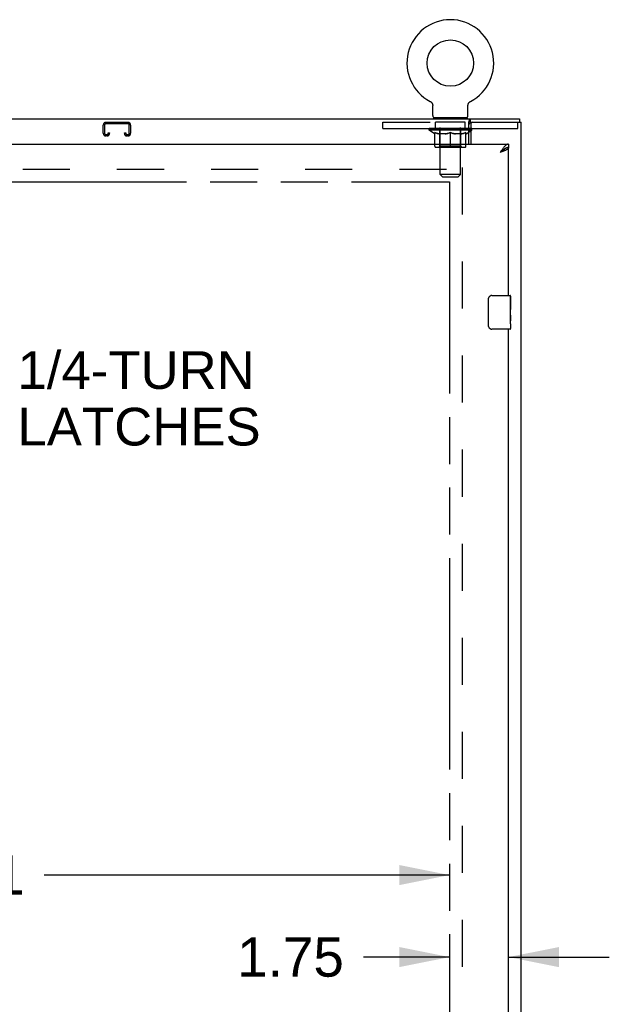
# Model space of a CAD drawing. Header units: inches. Extents: x 0 to 254, y 0 to 164.
# Tile 13 of 21: x 103 to 121, y 99 to 128. Entities that reach past the tile are written whole.
import ezdxf

# ---------------------------------------------------------------- set-up
doc = ezdxf.new("R2010")
doc.units = ezdxf.units.IN
doc.header["$LTSCALE"] = 13.971264
doc.header["$MEASUREMENT"] = 0
doc.linetypes.add('HIDDEN', pattern=[0.2, 0.1, -0.1])
doc.linetypes.add('PHANTOM', pattern=[0.8, 0.45, -0.05, 0.1, -0.05, 0.1, -0.05])
doc.layers.get('0').update_dxf_attribs({"linetype": 'CONTINUOUS'})
for name, color, linetype in [('02___PRT_ALL_AXES', 7, 'CONTINUOUS'), ('AVAILABLE_DOOR_SPACE', 7, 'CONTINUOUS'), ('DEFAULT_2', 8, 'HIDDEN'), ('DIMENSIONS', 7, 'CONTINUOUS')]:
    doc.layers.add(name, color=color, linetype=linetype)
doc.styles.get("Standard").update_dxf_attribs({"font": 'arial.ttf'})
doc.dimstyles.new('DIMSTYLE_2', dxfattribs={"dimtxt": 1.165517, "dimasz": 1.494253, "dimexe": 0.09, "dimexo": 0.07, "dimgap": 0.039, "dimtad": 0, "dimtih": 1, "dimtoh": 1, "dimzin": 4, "dimdsep": 46, "dimtxsty": 'Standard', "dimblk": '_FILLED', "dimblk1": '_FILLED', "dimblk2": '_FILLED', "dimcen": 0.09, "dimazin": 1, "dimtfac": 1, "dimtdec": 3, "dimtofl": 0, "dimtmove": 0, "dimatfit": 3, "dimldrblk": '_FILLED', "dimfxl": 1, "dimtolj": 1, "dimtzin": 4, "dimarcsym": 0})

# ---------------------------------------------------------------- blocks, each defined once
blk = doc.blocks.new('_FILLED')
at = {"color": 0, "linetype": 'ByBlock'}
blk.add_solid([(0, 0), (-1, 0.2), (-1, -0.2)], dxfattribs=at)
blk = doc.blocks.new('*D6')
at = {"layer": 'DIMENSIONS', "color": 2, "linetype": 'Continuous'}
for p, q in [((115.992, 100.238), (113.436, 100.238)), ((117.742, 100.238), (120.731, 100.238))]:
    blk.add_line(p, q, dxfattribs=at)
at = {"layer": 'DIMENSIONS', "color": 2, "linetype": 'Continuous', "xscale": 1.4942528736, "yscale": 1.4942528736, "zscale": 1.4942528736}
blk.add_blockref('_FILLED', (115.992, 100.238), dxfattribs=at)
at = {"layer": 'DIMENSIONS', "color": 2, "linetype": 'Continuous', "xscale": 1.4942528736, "yscale": 1.4942528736, "zscale": 1.4942528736, "rotation": 180}
blk.add_blockref('_FILLED', (117.742, 100.238), dxfattribs=at)
at = {"layer": 'DIMENSIONS', "color": 2, "linetype": 'Continuous', "insert": (112.853, 100.821), "char_height": 1.1655, "width": 3.16726, "attachment_point": 3, "line_spacing_factor": 0.9}
blk.add_mtext('1.75', dxfattribs=at)
blk = doc.blocks.new('*D7')
at = {"layer": 'DIMENSIONS', "color": 2, "linetype": 'Continuous'}
for p, q in [((86.68, 102.675), (98.717, 102.675)), ((115.992, 102.675), (103.955, 102.675))]:
    blk.add_line(p, q, dxfattribs=at)
at = {"layer": 'DIMENSIONS', "color": 2, "linetype": 'Continuous', "xscale": 1.4942528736, "yscale": 1.4942528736, "zscale": 1.4942528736, "rotation": 180}
blk.add_blockref('_FILLED', (86.68, 102.675), dxfattribs=at)
at = {"layer": 'DIMENSIONS', "color": 2, "linetype": 'Continuous', "xscale": 1.4942528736, "yscale": 1.4942528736, "zscale": 1.4942528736}
blk.add_blockref('_FILLED', (115.992, 102.675), dxfattribs=at)
at = {"layer": 'DIMENSIONS', "color": 2, "linetype": 'Continuous', "insert": (101.336, 103.257), "char_height": 1.1655, "width": 4.07281, "attachment_point": 2, "line_spacing_factor": 0.9}
blk.add_mtext('29.31', dxfattribs=at)

msp = doc.modelspace()

# ---------------------------------------------------------------- linework, layer by layer
at = {"color": 7, "linetype": 'Continuous'}
for p, q in [((115.413, 125.666), (115.413, 125.666)), ((115.413, 125.666), (115.418, 125.664)), ((115.415, 125.666), (115.416, 125.665)), ((115.418, 125.664), (115.422, 125.661)), ((115.422, 125.661), (115.427, 125.658)), ((115.427, 125.658), (115.431, 125.655)), ((115.431, 125.655), (115.435, 125.652)), ((115.435, 125.652), (115.439, 125.649)), ((115.439, 125.649), (115.443, 125.645)), ((115.443, 125.645), (115.447, 125.642)), ((115.447, 125.642), (115.451, 125.638)), ((115.451, 125.638), (115.454, 125.634)), ((115.454, 125.634), (115.458, 125.63)), ((115.458, 125.63), (115.461, 125.626)), ((115.461, 125.626), (115.464, 125.622)), ((115.464, 125.622), (115.467, 125.617)), ((115.467, 125.617), (115.47, 125.613)), ((115.47, 125.613), (115.472, 125.608)), ((115.472, 125.609), (115.475, 125.604)), ((115.475, 125.604), (115.477, 125.599)), ((115.477, 125.599), (115.479, 125.594)), ((115.479, 125.594), (115.481, 125.589)), ((115.481, 125.59), (115.483, 125.585)), ((115.483, 125.585), (115.484, 125.58)), ((115.484, 125.58), (115.486, 125.574)), ((115.486, 125.575), (115.487, 125.569)), ((115.487, 125.569), (115.488, 125.564)), ((115.488, 125.564), (115.489, 125.559)), ((115.489, 125.554), (115.49, 125.549)), ((115.49, 125.246), (115.49, 125.539)), ((116.536, 125.544), (116.536, 125.549)), ((116.536, 125.539), (116.536, 125.544)), ((116.536, 125.246), (116.536, 125.539)), ((116.537, 125.554), (116.538, 125.559)), ((116.538, 125.564), (116.539, 125.569)), ((116.538, 125.559), (116.538, 125.564)), ((116.539, 125.569), (116.541, 125.575)), ((116.541, 125.574), (116.542, 125.58)), ((116.542, 125.58), (116.544, 125.585)), ((116.543, 125.585), (116.545, 125.59)), ((116.545, 125.589), (116.547, 125.594)), ((116.547, 125.594), (116.549, 125.599)), ((116.549, 125.599), (116.552, 125.604)), ((116.552, 125.604), (116.554, 125.609)), ((116.554, 125.608), (116.557, 125.613)), ((116.557, 125.613), (116.559, 125.617)), ((116.559, 125.617), (116.562, 125.622)), ((116.562, 125.622), (116.565, 125.626)), ((116.565, 125.626), (116.569, 125.63)), ((116.569, 125.63), (116.572, 125.634)), ((116.572, 125.634), (116.576, 125.638)), ((116.576, 125.638), (116.579, 125.642)), ((116.579, 125.642), (116.583, 125.645)), ((116.583, 125.645), (116.587, 125.649)), ((116.587, 125.649), (116.591, 125.652)), ((116.591, 125.652), (116.595, 125.655)), ((116.595, 125.655), (116.599, 125.658)), ((116.599, 125.658), (116.604, 125.661)), ((116.604, 125.661), (116.608, 125.664)), ((116.604, 125.661), (116.605, 125.662)), ((116.608, 125.664), (116.613, 125.666)), ((116.61, 125.665), (116.612, 125.666)), ((46.169, 125.147), (118.065, 125.147)), ((115.513, 125.177), (115.513, 125.147)), ((116.513, 125.177), (115.513, 125.177)), ((116.513, 125.177), (116.513, 125.147)), ((116.565, 124.397), (116.565, 125.051)), ((116.61, 125.043), (116.61, 125.147)), ((118.065, 125.147), (118.065, 125.043)), ((116.565, 124.856), (116.618, 124.856)), ((116.565, 124.811), (116.618, 124.811)), ((116.565, 124.753), (116.618, 124.791)), ((116.608, 124.851), (116.608, 124.856)), ((117.742, 124.397), (117.742, 124.293)), ((117.639, 124.264), (117.629, 124.258)), ((117.147, 118.997), (117.147, 119.797)), ((117.247, 119.897), (117.787, 119.897)), ((117.802, 119.882), (117.802, 119.743)), ((117.802, 119.513), (117.802, 119.482)), ((117.802, 119.316), (117.802, 119.282)), ((117.787, 118.897), (117.247, 118.897)), ((117.802, 119.058), (117.802, 118.912))]:
    msp.add_line(p, q, dxfattribs=at)
at = {"color": 3, "linetype": 'Continuous'}
for p, q in [((116.61, 125.043), (118.117, 125.043)), ((116.618, 124.981), (116.618, 124.397)), ((118.117, 53.251), (118.117, 125.043)), ((83.055, 124.397), (117.742, 124.397)), ((117.528, 124.163), (117.496, 124.151)), ((117.742, 119.897), (117.742, 124.293)), ((117.742, 89.647), (117.742, 118.897))]:
    msp.add_line(p, q, dxfattribs=at)
at = {"color": 7, "linetype": 'Continuous'}
for points in [[(115.489, 125.559), (115.489, 125.554), (115.49, 125.549), (115.49, 125.544), (115.49, 125.539)], [(116.536, 125.544), (116.536, 125.549), (116.537, 125.554)], [(116.565, 125.051), (116.566, 125.053), (116.567, 125.056), (116.569, 125.06), (116.57, 125.064), (116.572, 125.069), (116.573, 125.074), (116.575, 125.079), (116.576, 125.085), (116.578, 125.096)], [(116.578, 125.096), (116.58, 125.101), (116.581, 125.107), (116.582, 125.112), (116.584, 125.117), (116.585, 125.122), (116.587, 125.127), (116.589, 125.131), (116.591, 125.134), (116.593, 125.137), (116.595, 125.14), (116.598, 125.143), (116.6, 125.145), (116.603, 125.146), (116.605, 125.147), (116.608, 125.147), (116.61, 125.147)], [(117.629, 124.258), (117.619, 124.252), (117.609, 124.245), (117.598, 124.238), (117.588, 124.23), (117.578, 124.222), (117.567, 124.214), (117.557, 124.206), (117.547, 124.197), (117.537, 124.188), (117.526, 124.179), (117.516, 124.17), (117.506, 124.16), (117.496, 124.151)], [(117.626, 124.256), (117.623, 124.251), (117.617, 124.244), (117.611, 124.236), (117.604, 124.229), (117.596, 124.222), (117.588, 124.215), (117.579, 124.208), (117.57, 124.201), (117.56, 124.194), (117.55, 124.187), (117.54, 124.179), (117.529, 124.172), (117.518, 124.165), (117.507, 124.158), (117.496, 124.151)], [(117.742, 124.293), (117.732, 124.293), (117.722, 124.292), (117.711, 124.291), (117.701, 124.289), (117.691, 124.286), (117.68, 124.283), (117.67, 124.279), (117.66, 124.274), (117.65, 124.269), (117.639, 124.264)], [(117.147, 119.797), (117.147, 119.804), (117.148, 119.81), (117.149, 119.816), (117.15, 119.822), (117.152, 119.828), (117.154, 119.834)], [(117.154, 118.961), (117.152, 118.967), (117.15, 118.973), (117.149, 118.979), (117.148, 118.985), (117.147, 118.991), (117.147, 118.997)]]:
    msp.add_lwpolyline(points, dxfattribs=at)
at = {"color": 3, "linetype": 'Continuous'}
for points in [[(116.565, 124.988), (116.567, 124.988), (116.569, 124.989), (116.571, 124.99), (116.574, 124.991), (116.576, 124.993), (116.578, 124.995), (116.58, 124.997), (116.582, 124.999), (116.584, 125.002), (116.585, 125.004), (116.587, 125.007), (116.588, 125.01), (116.59, 125.013), (116.591, 125.016), (116.592, 125.019), (116.593, 125.022), (116.594, 125.026), (116.596, 125.028), (116.597, 125.031), (116.598, 125.034), (116.599, 125.036), (116.601, 125.038), (116.602, 125.04), (116.604, 125.041), (116.606, 125.042), (116.607, 125.043), (116.609, 125.043), (116.61, 125.043)], [(117.742, 124.397), (117.732, 124.397), (117.722, 124.395), (117.711, 124.393), (117.701, 124.389), (117.691, 124.384), (117.68, 124.379), (117.67, 124.372), (117.66, 124.364), (117.65, 124.356), (117.639, 124.347), (117.629, 124.336), (117.619, 124.325), (117.609, 124.314), (117.598, 124.301)], [(117.598, 124.301), (117.588, 124.288), (117.578, 124.274), (117.567, 124.26), (117.557, 124.245), (117.547, 124.23), (117.537, 124.215), (117.526, 124.199), (117.516, 124.183), (117.506, 124.167), (117.496, 124.151)], [(117.646, 124.21), (117.633, 124.204), (117.619, 124.198), (117.605, 124.193), (117.59, 124.187), (117.575, 124.181), (117.559, 124.175), (117.544, 124.169), (117.528, 124.163)], [(117.742, 124.293), (117.742, 124.288), (117.74, 124.282), (117.737, 124.276), (117.734, 124.27), (117.729, 124.264), (117.723, 124.258), (117.717, 124.252), (117.709, 124.246), (117.701, 124.24), (117.691, 124.234), (117.681, 124.228), (117.67, 124.222), (117.658, 124.216), (117.646, 124.21)]]:
    msp.add_lwpolyline(points, dxfattribs=at)
at = {"color": 7, "linetype": 'Continuous'}
msp.add_circle((116.013, 126.805), 0.688, dxfattribs=at)
for centre, radius, start, end in [((116.013, 126.805), 1.288, 297.7005, 242.2995), ((115.559, 125.246), 0.069, 180, 270), ((116.467, 125.246), 0.069, 270, 360), ((117.247, 119.797), 0.1, 90, 158.7946), ((117.787, 119.882), 0.015, 0, 90), ((117.247, 118.997), 0.1, 201.1999, 270), ((117.787, 118.912), 0.015, 270, 360)]:
    msp.add_arc(centre, radius, start, end, dxfattribs=at)
at = {"color": 3, "linetype": 'Continuous'}
msp.add_arc((116.68, 124.981), 0.0625, 90, 180, dxfattribs=at)
at = {"color": 7, "linetype": 'Continuous'}
for major_axis, ratio, start_param, end_param in [((0.633, -0.019), 0.052395, 0.350657, 0.499109), ((0.633, -0.013), 0.05688, 0.30342, 0.324167)]:
    msp.add_ellipse((116.013, 124.857), major_axis=major_axis, ratio=ratio, start_param=start_param, end_param=end_param, dxfattribs=at)
at = {"layer": '02___PRT_ALL_AXES', "color": 8, "linetype": 'HIDDEN'}
for p, q in [((115.576, 124.856), (115.576, 125.043)), ((116.451, 125.043), (115.576, 125.043)), ((116.451, 124.856), (116.451, 125.043)), ((116.451, 124.856), (115.576, 124.856))]:
    msp.add_line(p, q, dxfattribs=at)
at = {"layer": '02___PRT_ALL_AXES', "color": 7, "linetype": 'Continuous'}
for p, q in [((117.795, 119.743), (117.795, 119.513)), ((117.802, 119.743), (117.795, 119.743)), ((117.802, 119.319), (117.802, 119.882)), ((117.802, 119.576), (117.795, 119.576)), ((117.802, 119.513), (117.795, 119.513)), ((117.802, 119.477), (117.796, 119.477)), ((117.795, 119.282), (117.795, 119.146)), ((117.802, 119.282), (117.795, 119.282)), ((117.796, 119.115), (117.802, 119.115)), ((117.801, 119.345), (117.802, 119.345)), ((117.802, 119.059), (117.802, 119.316)), ((117.802, 119.058), (117.802, 118.912))]:
    msp.add_line(p, q, dxfattribs=at)
for points in [[(117.801, 119.343), (117.798, 119.377), (117.797, 119.389), (117.796, 119.401), (117.796, 119.414), (117.795, 119.427), (117.795, 119.439), (117.795, 119.452), (117.796, 119.465), (117.796, 119.478), (117.797, 119.49), (117.798, 119.502)], [(117.797, 119.109), (117.796, 119.118), (117.796, 119.127), (117.795, 119.137), (117.795, 119.146)], [(117.799, 119.085), (117.798, 119.093), (117.798, 119.101), (117.797, 119.109)], [(117.802, 119.058), (117.802, 119.062), (117.802, 119.066), (117.801, 119.072), (117.799, 119.085)], [(117.802, 119.316), (117.802, 119.324), (117.801, 119.333), (117.801, 119.343)]]:
    msp.add_lwpolyline(points, dxfattribs=at)
msp.add_ellipse((117.539, 119.482), major_axis=(0.263, 0), ratio=0.432808, start_param=0, end_param=0.179988, dxfattribs=at)
at = {"layer": 'AVAILABLE_DOOR_SPACE', "color": 4, "linetype": 'PHANTOM'}
for p, q in [((101.898, 123.272), (115.992, 123.272)), ((115.992, 123.272), (115.992, 55.022))]:
    msp.add_line(p, q, dxfattribs=at)
at = {"layer": 'DEFAULT_2', "color": 8, "linetype": 'HIDDEN'}
for p, q in [((115.413, 125.666), (115.413, 125.666)), ((115.421, 125.662), (115.422, 125.661)), ((116.613, 125.666), (116.613, 125.666)), ((105.711, 124.717), (105.711, 124.963)), ((105.751, 124.963), (105.751, 124.717)), ((105.791, 125.043), (106.443, 125.043)), ((106.443, 125.003), (105.791, 125.003)), ((106.483, 124.717), (106.483, 124.963)), ((106.523, 124.963), (106.523, 124.717)), ((114.013, 124.856), (114.013, 125.043)), ((114.013, 125.043), (116.61, 125.043)), ((115.701, 125.177), (115.701, 125.147)), ((115.713, 123.496), (115.713, 125.143)), ((116.313, 123.496), (116.313, 125.143)), ((116.326, 125.177), (116.326, 125.147)), ((118.013, 124.856), (118.013, 125.043)), ((105.791, 124.677), (105.818, 124.677)), ((105.858, 124.717), (105.858, 124.731)), ((105.858, 124.731), (105.898, 124.731)), ((105.898, 124.731), (105.898, 124.717)), ((106.336, 124.717), (106.336, 124.731)), ((106.336, 124.731), (106.376, 124.731)), ((106.376, 124.731), (106.376, 124.717)), ((106.416, 124.677), (106.443, 124.677)), ((114.013, 124.856), (116.565, 124.856)), ((115.38, 124.811), (115.38, 124.857)), ((116.565, 124.811), (115.38, 124.811)), ((115.539, 124.699), (115.38, 124.811)), ((115.389, 124.851), (115.389, 124.857)), ((115.398, 124.848), (115.398, 124.851)), ((115.398, 124.848), (116.628, 124.848)), ((115.407, 124.848), (115.407, 124.851)), ((115.408, 124.848), (115.408, 124.851)), ((115.418, 124.851), (115.418, 124.857)), ((115.434, 124.848), (115.434, 124.851)), ((115.436, 124.848), (115.436, 124.851)), ((115.465, 124.851), (115.465, 124.857)), ((115.479, 124.848), (115.479, 124.851)), ((115.482, 124.848), (115.482, 124.851)), ((115.686, 124.851), (115.485, 124.851)), ((115.528, 124.851), (115.528, 124.857)), ((115.529, 124.848), (115.529, 124.851)), ((115.53, 124.848), (115.53, 124.851)), ((115.533, 124.848), (115.533, 124.851)), ((115.539, 124.699), (115.55, 124.699)), ((115.54, 124.848), (115.54, 124.851)), ((115.54, 124.848), (115.54, 124.851)), ((115.544, 124.848), (115.544, 124.851)), ((115.547, 124.848), (115.547, 124.852)), ((115.55, 124.336), (115.55, 124.743)), ((115.551, 124.848), (115.551, 124.851)), ((115.566, 124.848), (115.566, 124.851)), ((115.584, 124.848), (115.584, 124.853)), ((115.584, 124.848), (115.584, 124.851)), ((115.605, 124.848), (115.605, 124.851)), ((115.605, 124.848), (115.605, 124.851)), ((115.606, 124.851), (115.606, 124.857)), ((115.616, 124.848), (115.616, 124.851)), ((115.62, 124.848), (115.62, 124.851)), ((115.629, 124.848), (115.629, 124.851)), ((115.64, 124.848), (115.64, 124.855)), ((115.656, 124.848), (115.656, 124.851)), ((115.659, 124.848), (115.659, 124.851)), ((115.686, 124.848), (115.686, 124.851)), ((115.753, 124.851), (115.691, 124.851)), ((115.872, 124.699), (115.692, 124.699)), ((115.696, 124.851), (115.696, 124.857)), ((115.7, 124.339), (115.7, 124.808)), ((115.703, 124.848), (115.703, 124.851)), ((115.708, 124.848), (115.708, 124.851)), ((115.714, 124.848), (115.714, 124.856)), ((115.718, 124.848), (115.718, 124.851)), ((115.729, 124.848), (115.729, 124.851)), ((115.753, 124.848), (115.753, 124.851)), ((115.828, 124.851), (115.769, 124.851)), ((115.789, 124.848), (115.789, 124.851)), ((115.797, 124.851), (115.797, 124.857)), ((115.8, 124.848), (115.8, 124.851)), ((115.803, 124.848), (115.803, 124.857)), ((115.805, 124.848), (115.805, 124.851)), ((115.813, 124.848), (115.813, 124.851)), ((115.828, 124.848), (115.828, 124.851)), ((115.909, 124.851), (115.854, 124.851)), ((115.867, 124.848), (115.867, 124.851)), ((115.899, 124.851), (116.013, 124.857)), ((115.903, 124.851), (115.903, 124.857)), ((115.904, 124.857), (115.903, 124.857)), ((115.904, 124.851), (115.904, 124.857)), ((115.904, 124.848), (115.904, 124.851)), ((115.908, 124.848), (115.908, 124.851)), ((115.909, 124.848), (115.909, 124.851)), ((115.909, 124.848), (115.909, 124.851)), ((115.992, 124.851), (115.944, 124.851)), ((115.95, 124.848), (115.95, 124.851)), ((115.992, 124.848), (115.992, 124.851)), ((116.011, 124.851), (116.01, 124.851)), ((116.01, 124.848), (116.01, 124.851)), ((116.011, 124.848), (116.011, 124.851)), ((116.013, 124.851), (116.013, 124.857)), ((116.013, 124.299), (116.013, 124.743)), ((116.016, 124.848), (116.016, 124.851)), ((116.016, 124.848), (116.016, 124.851)), ((116.016, 124.851), (116.016, 124.851)), ((116.018, 124.851), (116.082, 124.851)), ((116.034, 124.848), (116.034, 124.851)), ((116.05, 124.851), (116.05, 124.855)), ((116.05, 124.855), (116.128, 124.851)), ((116.071, 124.851), (116.071, 124.854)), ((116.077, 124.848), (116.077, 124.851)), ((116.117, 124.848), (116.117, 124.851)), ((116.118, 124.848), (116.118, 124.851)), ((116.118, 124.851), (116.172, 124.851)), ((116.119, 124.848), (116.119, 124.851)), ((116.123, 124.851), (116.123, 124.857)), ((116.123, 124.851), (116.123, 124.857)), ((116.123, 124.857), (116.123, 124.857)), ((116.123, 124.848), (116.123, 124.851)), ((116.334, 124.699), (116.154, 124.699)), ((116.159, 124.848), (116.159, 124.851)), ((116.198, 124.848), (116.198, 124.851)), ((116.198, 124.851), (116.257, 124.851)), ((116.213, 124.848), (116.213, 124.851)), ((116.221, 124.848), (116.221, 124.851)), ((116.224, 124.848), (116.224, 124.857)), ((116.226, 124.848), (116.226, 124.851)), ((116.23, 124.851), (116.23, 124.857)), ((116.237, 124.848), (116.237, 124.851)), ((116.273, 124.848), (116.273, 124.851)), ((116.273, 124.851), (116.335, 124.851)), ((116.297, 124.848), (116.297, 124.851)), ((116.308, 124.848), (116.308, 124.851)), ((116.312, 124.848), (116.312, 124.856)), ((116.318, 124.848), (116.318, 124.851)), ((116.323, 124.848), (116.323, 124.851)), ((116.326, 124.339), (116.326, 124.808)), ((116.33, 124.851), (116.33, 124.857)), ((116.34, 124.848), (116.34, 124.851)), ((116.34, 124.851), (116.541, 124.851)), ((116.367, 124.848), (116.367, 124.851)), ((116.37, 124.848), (116.37, 124.851)), ((116.386, 124.848), (116.386, 124.855)), ((116.397, 124.848), (116.397, 124.851)), ((116.406, 124.848), (116.406, 124.851)), ((116.41, 124.848), (116.41, 124.851)), ((116.42, 124.851), (116.42, 124.857)), ((116.422, 124.848), (116.422, 124.851)), ((116.422, 124.848), (116.422, 124.851)), ((116.442, 124.848), (116.442, 124.853)), ((116.442, 124.848), (116.442, 124.851)), ((116.461, 124.848), (116.461, 124.851)), ((116.475, 124.848), (116.475, 124.851)), ((116.477, 124.336), (116.477, 124.743)), ((116.477, 124.699), (116.487, 124.699)), ((116.479, 124.848), (116.479, 124.852)), ((116.482, 124.848), (116.482, 124.851)), ((116.486, 124.848), (116.486, 124.851)), ((116.486, 124.848), (116.486, 124.851)), ((116.487, 124.699), (116.565, 124.753)), ((116.493, 124.848), (116.493, 124.851)), ((116.496, 124.848), (116.496, 124.851)), ((116.497, 124.848), (116.497, 124.851)), ((116.498, 124.851), (116.498, 124.857)), ((116.544, 124.848), (116.544, 124.851)), ((116.547, 124.848), (116.547, 124.851)), ((116.562, 124.851), (116.562, 124.857)), ((116.59, 124.848), (116.59, 124.851)), ((116.592, 124.848), (116.592, 124.851)), ((116.608, 124.856), (116.608, 124.857)), ((116.618, 124.856), (118.013, 124.856)), ((116.618, 124.848), (116.618, 124.851)), ((116.618, 124.791), (116.646, 124.811)), ((116.646, 124.811), (116.618, 124.811)), ((116.619, 124.848), (116.619, 124.851)), ((116.628, 124.848), (116.628, 124.851)), ((116.637, 124.851), (116.637, 124.857)), ((116.646, 124.811), (116.646, 124.857)), ((105.818, 124.637), (105.791, 124.637)), ((106.443, 124.637), (106.416, 124.637)), ((116.44, 124.299), (115.587, 124.299)), ((115.7, 124.339), (115.661, 124.299)), ((116.326, 124.339), (115.7, 124.339)), ((116.326, 124.339), (116.366, 124.299)), ((83.763, 123.647), (116.367, 123.647)), ((116.313, 123.496), (115.713, 123.496)), ((115.782, 123.427), (115.713, 123.496)), ((116.244, 123.427), (116.313, 123.496)), ((116.367, 123.699), (116.367, 54.595)), ((115.782, 123.427), (116.244, 123.427))]:
    msp.add_line(p, q, dxfattribs=at)
for points in [[(115.55, 124.743), (115.575, 124.733), (115.601, 124.724), (115.626, 124.716), (115.65, 124.709), (115.675, 124.704), (115.7, 124.699)], [(115.692, 124.699), (115.669, 124.704), (115.645, 124.71), (115.622, 124.716), (115.598, 124.724), (115.574, 124.732), (115.55, 124.742)], [(115.862, 124.699), (115.887, 124.704), (115.912, 124.709), (115.937, 124.716), (115.962, 124.724), (115.987, 124.733), (116.013, 124.743)], [(116.013, 124.741), (115.989, 124.732), (115.965, 124.723), (115.941, 124.716), (115.918, 124.709), (115.895, 124.704), (115.872, 124.699)], [(116.013, 124.743), (116.039, 124.733), (116.065, 124.724), (116.09, 124.716), (116.115, 124.709), (116.139, 124.704), (116.164, 124.699)], [(116.154, 124.699), (116.131, 124.704), (116.108, 124.709), (116.084, 124.716), (116.061, 124.723), (116.037, 124.732), (116.013, 124.741)], [(116.327, 124.699), (116.351, 124.704), (116.376, 124.709), (116.401, 124.716), (116.426, 124.724), (116.451, 124.733), (116.477, 124.743)], [(116.477, 124.742), (116.452, 124.732), (116.428, 124.724), (116.404, 124.716), (116.381, 124.709), (116.357, 124.704), (116.334, 124.699)]]:
    msp.add_lwpolyline(points, dxfattribs=at)
for centre, radius, start, end in [((105.791, 124.963), 0.08, 90, 180), ((105.791, 124.963), 0.04, 90, 180), ((106.443, 124.963), 0.08, 0, 90), ((106.443, 124.963), 0.04, 0, 90), ((115.679, 125.143), 0.0345, 0, 90), ((116.348, 125.143), 0.0345, 90, 180), ((105.791, 124.717), 0.08, 180, 270), ((105.791, 124.717), 0.04, 180, 270), ((105.818, 124.717), 0.08, 270, 360), ((105.818, 124.717), 0.04, 270, 360), ((106.416, 124.717), 0.08, 180, 270), ((106.416, 124.717), 0.04, 180, 270), ((106.443, 124.717), 0.08, 270, 360), ((106.443, 124.717), 0.04, 270, 360), ((115.661, 124.808), 0.0398, 0, 90), ((116.366, 124.808), 0.0398, 90, 180), ((115.587, 124.336), 0.0371, 180, 270), ((116.44, 124.336), 0.0371, 270, 360)]:
    msp.add_arc(centre, radius, start, end, dxfattribs=at)
for centre, major_axis, ratio, start_param, end_param in [((116.013, 124.857), (0.633, 0.007), 0.05963, 2.96643, 3.140963), ((115.36, 124.846), (0.198, 0), 0.060556, 0.430652, 1.470503), ((116.013, 124.857), (0.633, 0), 0.060556, -3.141593, -2.96706), ((115.36, 124.839), (0.198, 0.002), 0.05963, 1.376596, 1.469874), ((116.013, 124.857), (0.633, 0.013), 0.05688, 2.791345, 2.965878), ((115.336, 124.846), (0.198, 0.002), 0.05963, 0.25549, 1.295341), ((115.404, 124.846), (0.198, -0.002), 0.05963, 0.605815, 1.645666), ((116.013, 124.857), (0.633, -0.007), 0.05963, -2.96643, -2.791898), ((115.404, 124.839), (0.198, 0), 0.060556, 1.551758, 1.645036), ((115.336, 124.839), (0.198, 0.004), 0.05688, 1.20151, 1.294789), ((115.405, 124.841), (0.164, 0.002), 0.05963, 1.065228, 1.614276), ((115.386, 124.841), (0.164, 0.003), 0.05688, 0.890143, 1.43919), ((115.444, 124.841), (0.164, 0), 0.060556, 1.240391, 1.789438), ((116.013, 124.857), (0.633, 0.019), 0.052395, 2.616403, 2.790936), ((115.332, 124.846), (0.198, 0.004), 0.05688, 0.080405, 1.120256), ((115.467, 124.846), (0.198, -0.004), 0.05688, 0.7809, 1.820751), ((116.013, 124.857), (0.633, -0.013), 0.05688, -2.791345, -2.616812), ((115.467, 124.839), (0.198, -0.002), 0.05963, 1.72692, 1.820198), ((115.332, 124.839), (0.198, 0.006), 0.052395, 1.026568, 1.119847), ((115.385, 124.841), (0.164, 0.005), 0.052395, 0.715201, 1.264248), ((115.499, 124.841), (0.164, -0.002), 0.05963, 1.415553, 1.9646), ((116.013, 124.857), (0.633, 0.025), 0.046319, 2.441654, 2.616187), ((115.546, 124.846), (0.198, -0.006), 0.052395, 0.955842, 1.995693), ((115.349, 124.846), (0.198, 0.006), 0.052395, -0.094537, 0.945314), ((116.013, 124.857), (0.633, -0.019), 0.052395, -2.616403, -2.44187), ((115.546, 124.839), (0.198, -0.004), 0.05688, 1.902006, 1.995284), ((115.349, 124.839), (0.198, 0.008), 0.046319, 0.851819, 0.945098), ((115.403, 124.841), (0.164, 0.006), 0.046319, 0.540452, 1.089499), ((115.57, 124.841), (0.164, -0.003), 0.05688, 1.590638, 2.139686), ((116.013, 124.857), (0.633, 0.029), 0.038841, 2.267123, 2.441656), ((115.64, 124.846), (0.198, -0.008), 0.046319, 1.130591, 2.170442), ((115.386, 124.846), (0.198, 0.008), 0.046319, -0.269286, 0.770565), ((116.013, 124.857), (0.633, -0.025), 0.046319, -2.441654, -2.267121), ((115.64, 124.839), (0.198, -0.006), 0.052395, 2.076947, 2.170226), ((115.386, 124.839), (0.198, 0.009), 0.038841, 0.677289, 0.770567), ((115.44, 124.841), (0.164, 0.008), 0.038841, 0.365921, 0.914969), ((115.655, 124.841), (0.164, -0.005), 0.052395, 1.76558, 2.314627), ((116.013, 124.857), (0.633, 0.033), 0.030195, 2.09281, 2.267343), ((115.744, 124.846), (0.198, -0.009), 0.038841, 1.305122, 2.344973), ((115.442, 124.846), (0.198, 0.009), 0.038841, -0.443817, 0.596034), ((116.013, 124.857), (0.633, -0.029), 0.038841, -2.267123, -2.092591), ((115.744, 124.839), (0.198, -0.008), 0.046319, 2.251696, 2.344975), ((115.442, 124.839), (0.198, 0.01), 0.030195, 0.502975, 0.596254), ((115.495, 124.841), (0.164, 0.009), 0.030195, 0.191608, 0.740655), ((115.75, 124.841), (0.164, -0.006), 0.046319, 1.940329, 2.489376), ((115.516, 124.846), (0.198, 0.01), 0.030195, -0.61813, 0.421721), ((116.013, 124.857), (0.633, 0.036), 0.020645, 1.918687, 2.09322), ((115.857, 124.846), (0.198, -0.01), 0.030195, 1.479435, 2.519286), ((116.013, 124.857), (0.633, -0.033), 0.030195, -2.09281, -1.918277), ((115.857, 124.839), (0.198, -0.009), 0.038841, 2.426227, 2.519505), ((115.516, 124.839), (0.198, 0.011), 0.020645, 0.328852, 0.422131), ((115.565, 124.841), (0.164, 0.009), 0.020645, 0.017485, 0.566532), ((115.854, 124.841), (0.164, -0.008), 0.038841, 2.11486, 2.663907), ((115.604, 124.846), (0.198, 0.011), 0.020645, -0.792253, 0.247598), ((116.013, 124.857), (0.633, 0.038), 0.010478, 1.744704, 1.919237), ((115.975, 124.846), (0.198, -0.011), 0.020645, 1.653558, 2.693409), ((116.013, 124.857), (0.633, -0.036), 0.020645, -1.918687, -1.744154), ((115.975, 124.839), (0.198, -0.01), 0.030195, 2.60054, 2.693819), ((115.604, 124.839), (0.198, 0.012), 0.010478, 0.154869, 0.248148), ((115.648, 124.841), (0.164, 0.01), 0.010478, 6.126688, 6.675735), ((115.962, 124.841), (0.164, -0.009), 0.030195, 2.289173, 2.83822), ((115.706, 124.846), (0.198, 0.012), 0.010478, -0.966236, -0.000846), ((116.094, 124.846), (0.198, -0.012), 0.010478, 1.827541, 2.867392), ((116.013, 124.857), (0.633, -0.038), 0.010478, -1.744704, -1.563007), ((116.094, 124.839), (0.198, -0.011), 0.020645, 2.774664, 2.867942), ((116.072, 124.841), (0.164, -0.009), 0.020645, 2.463296, 3.012344), ((115.932, 124.846), (0.198, 0.012), 0.010478, 0.274201, 1.314052), ((115.846, 124.841), (0.164, 0.01), 0.010478, -0.000483, 0.504314), ((115.816, 124.839), (0.198, 0.012), 0.010478, 0.099668, 0.192946), ((116.013, 124.857), (0.633, 0.038), 0.010478, -1.571421, -1.396888), ((116.21, 124.839), (0.198, -0.012), 0.010478, 2.74231, 2.948646), ((116.18, 124.841), (0.164, -0.01), 0.010478, 2.637279, 3.14189), ((116.051, 124.846), (0.198, 0.011), 0.020645, 0.448184, 1.488034), ((115.954, 124.841), (0.164, 0.009), 0.020645, 0.129249, 0.678296), ((115.932, 124.839), (0.198, 0.011), 0.020645, 0.273651, 0.366929), ((116.013, 124.857), (0.633, 0.036), 0.020645, -1.397439, -1.222906), ((116.321, 124.846), (0.198, -0.012), 0.010478, -3.140747, -2.175357), ((116.013, 124.857), (0.633, -0.038), 0.010478, 1.222355, 1.396888), ((116.169, 124.846), (0.198, 0.01), 0.030195, 0.622307, 1.662158), ((116.064, 124.841), (0.164, 0.009), 0.030195, 0.303372, 0.852419), ((116.378, 124.841), (0.164, -0.01), 0.010478, 2.749043, 3.29809), ((116.422, 124.846), (0.198, -0.011), 0.020645, 2.893995, 3.933846), ((116.051, 124.839), (0.198, 0.01), 0.030195, 0.447774, 0.541052), ((116.422, 124.839), (0.198, -0.012), 0.010478, 2.893445, 2.986723), ((116.013, 124.857), (0.633, 0.033), 0.030195, -1.223315, -1.048783), ((116.013, 124.857), (0.633, -0.036), 0.020645, 1.048373, 1.222906), ((116.282, 124.846), (0.198, 0.009), 0.038841, 0.79662, 1.836471), ((116.172, 124.841), (0.164, 0.008), 0.038841, 0.477686, 1.026733), ((116.461, 124.841), (0.164, -0.009), 0.020645, 2.57506, 3.124108), ((116.51, 124.846), (0.198, -0.01), 0.030195, 2.719872, 3.759723), ((116.387, 124.846), (0.198, 0.008), 0.046319, 0.971151, 2.011002), ((116.169, 124.839), (0.198, 0.009), 0.038841, 0.622087, 0.715366), ((116.51, 124.839), (0.198, -0.011), 0.020645, 2.719462, 2.812741), ((116.013, 124.857), (0.633, 0.029), 0.038841, -1.049002, -0.874469), ((116.013, 124.857), (0.633, -0.033), 0.030195, 0.87425, 1.048783), ((116.276, 124.841), (0.164, 0.006), 0.046319, 0.652216, 1.201263), ((116.48, 124.846), (0.198, 0.006), 0.052395, 1.1459, 2.185751), ((116.532, 124.841), (0.164, -0.009), 0.030195, 2.400937, 2.949985), ((116.584, 124.846), (0.198, -0.009), 0.038841, 2.545558, 3.585409), ((116.371, 124.841), (0.164, 0.005), 0.052395, 0.826965, 1.376012), ((116.282, 124.839), (0.198, 0.008), 0.046319, 0.796618, 0.889896), ((116.584, 124.839), (0.198, -0.01), 0.030195, 2.545339, 2.638617), ((116.559, 124.846), (0.198, 0.004), 0.05688, 1.320842, 2.360692), ((116.013, 124.857), (0.633, 0.025), 0.046319, -0.874471, -0.699939), ((116.013, 124.857), (0.633, -0.029), 0.038841, 0.699936, 0.874469), ((116.64, 124.846), (0.198, -0.008), 0.046319, 2.371028, 3.410879), ((116.586, 124.841), (0.164, -0.008), 0.038841, 2.226624, 2.775671), ((116.622, 124.846), (0.198, 0.002), 0.05963, 1.495927, 2.535778), ((116.456, 124.841), (0.164, 0.003), 0.05688, 1.001907, 1.550954), ((116.677, 124.846), (0.198, -0.006), 0.052395, 2.196279, 3.23613), ((116.387, 124.839), (0.198, 0.006), 0.052395, 0.971367, 1.064645), ((116.623, 124.841), (0.164, -0.006), 0.046319, 2.052093, 2.601141), ((116.666, 124.846), (0.198, 0), 0.060556, 1.671089, 2.71094), ((116.64, 124.839), (0.198, -0.009), 0.038841, 2.371026, 2.464304), ((116.694, 124.846), (0.198, -0.004), 0.05688, 2.021337, 3.061188), ((116.013, 124.857), (0.633, 0.019), 0.052395, -0.699723, -0.52519), ((116.013, 124.857), (0.633, -0.025), 0.046319, 0.525406, 0.699939), ((116.691, 124.846), (0.198, -0.002), 0.05963, 1.846251, 2.886102), ((116.527, 124.841), (0.164, 0.002), 0.05963, 1.176993, 1.72604), ((116.641, 124.841), (0.164, -0.005), 0.052395, 1.877344, 2.426392), ((116.583, 124.841), (0.164, 0), 0.060556, 1.352155, 1.901202), ((116.641, 124.841), (0.164, -0.003), 0.05688, 1.702402, 2.25145), ((116.621, 124.841), (0.164, -0.002), 0.05963, 1.527317, 2.076364), ((116.48, 124.839), (0.198, 0.004), 0.05688, 1.146309, 1.239587), ((116.677, 124.839), (0.198, -0.008), 0.046319, 2.196495, 2.289773), ((116.013, 124.857), (0.633, 0.013), 0.05688, -0.524781, -0.350248), ((116.013, 124.857), (0.633, -0.019), 0.052395, 6.782294, 6.808375), ((116.559, 124.839), (0.198, 0.002), 0.05963, 1.321394, 1.414673), ((116.694, 124.839), (0.198, -0.006), 0.052395, 2.021746, 2.115024), ((116.013, 124.857), (0.633, 0.007), 0.05963, -0.349695, -0.175162), ((116.013, 124.857), (0.633, -0.013), 0.05688, 0.324167, 0.350248), ((116.013, 124.857), (0.633, -0.013), 0.05688, 0.175715, 0.30342), ((116.622, 124.839), (0.198, 0), 0.060556, 1.496556, 1.589835), ((116.691, 124.839), (0.198, -0.004), 0.05688, 1.846804, 1.940083), ((116.666, 124.839), (0.198, -0.002), 0.05963, 1.671719, 1.764997), ((116.013, 124.857), (0.633, 0), 0.060556, -0.174533, 0), ((116.013, 124.857), (0.633, -0.007), 0.05963, 0.000629, 0.175162)]:
    msp.add_ellipse(centre, major_axis=major_axis, ratio=ratio, start_param=start_param, end_param=end_param, dxfattribs=at)

# ---------------------------------------------------------------- texts
at = {"layer": 'DIMENSIONS', "color": 2, "linetype": 'Continuous', "insert": (103.163, 118.242), "char_height": 1.1207, "width": 7.20741, "attachment_point": 1, "line_spacing_factor": 0.9}
msp.add_mtext('1/4-TURN\\PLATCHES', dxfattribs=at)

# ---------------------------------------------------------------- dimensions: what is measured, and where the dimension line sits
at = {"layer": 'DIMENSIONS', "color": 2, "linetype": 'Continuous'}
dim = msp.add_linear_dim(base=(86.68, 102.675), p1=(115.992, 123.272), p2=(86.68, 123.272), angle=180, dimstyle='DIMSTYLE_2', dxfattribs=at)
dim.commit()
dim.dimension.update_dxf_attribs({"geometry": '*D7', "text_midpoint": (101.208, 102.668), "dimtype": 160})
dim = msp.add_linear_dim(base=(117.742, 100.238), p1=(115.992, 123.272), p2=(117.742, 117.69), dimstyle='DIMSTYLE_2', dxfattribs=at)
dim.commit()
dim.dimension.update_dxf_attribs({"geometry": '*D6', "text_midpoint": (111.324, 100.231), "dimtype": 160})

doc.saveas('drawing.dxf')
